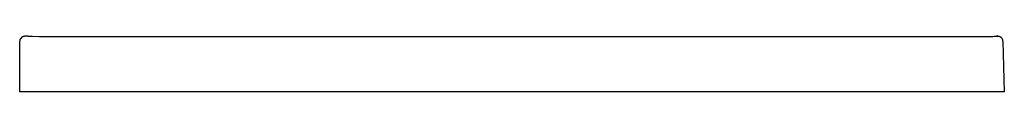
# Model space of a CAD drawing. Header units: millimetres. Extents: x 4515.104 to 4515.904, y 2433.02 to 2433.065.
import ezdxf

# ---------------------------------------------------------------- set-up
doc = ezdxf.new("R2010")
doc.units = ezdxf.units.MM
doc.layers.add('SANINDUSA', color=3, linetype='Continuous')

msp = doc.modelspace()

# ---------------------------------------------------------------- linework, layer by layer
at = {"layer": 'SANINDUSA'}
for p, q in [((4515.1038, 2433.02007), (4515.1038, 2433.06104)), ((4515.90285, 2433.06114), (4515.90393, 2433.02007)), ((4515.1138, 2433.02007), (4515.1038, 2433.02007)), ((4515.89393, 2433.02007), (4515.1138, 2433.02007)), ((4515.90393, 2433.02007), (4515.89393, 2433.02007))]:
    msp.add_line(p, q, dxfattribs=at)
for centre, radius, start, end in [((4515.1076, 2433.06108), 0.0038, 129.20637, 180.62716), ((4515.89895, 2433.06105), 0.0039, 1.21507, 46.37361)]:
    msp.add_arc(centre, radius, start, end, dxfattribs=at)
for points, knots in [([(4515.11054, 2433.06504), (4515.11034, 2433.06504), (4515.10974, 2433.06504), (4515.10896, 2433.06504), (4515.10825, 2433.06504), (4515.10787, 2433.06504), (4515.10778, 2433.06504), (4515.1076, 2433.06503), (4515.10739, 2433.06502), (4515.10692, 2433.06496), (4515.10628, 2433.06476), (4515.10564, 2433.06445), (4515.10532, 2433.06415), (4515.1052, 2433.06403)], [0, 0, 0, 0, 0.08549, 0.247974, 0.411141, 0.576358, 0.664562, 0.680967, 0.699416, 0.749978, 0.846398, 0.937246, 1, 1, 1, 1]), ([(4515.11054, 2433.06504), (4515.11057, 2433.06504), (4515.1111, 2433.06504), (4515.11227, 2433.06504), (4515.11337, 2433.06504), (4515.11381, 2433.06504)], [0, 0, 0, 0, 0.03489, 0.617161, 1, 1, 1, 1]), ([(4515.11381, 2433.06504), (4515.14459, 2433.06497), (4515.20615, 2433.06483), (4515.32926, 2433.06488), (4515.48988, 2433.06497), (4515.65386, 2433.06491), (4515.79043, 2433.0648), (4515.8587, 2433.06495), (4515.89284, 2433.06503)], [0, 0, 0, 0, 0.118527, 0.237054, 0.474109, 0.737065, 0.868532, 1, 1, 1, 1]), ([(4515.89284, 2433.06503), (4515.89352, 2433.06503), (4515.89488, 2433.06504), (4515.89661, 2433.06504), (4515.89768, 2433.06504), (4515.89793, 2433.06504), (4515.89794, 2433.06504)], [0, 0, 0, 0, 0.331866, 0.663305, 0.994501, 1, 1, 1, 1]), ([(4515.89883, 2433.06503), (4515.89877, 2433.06503), (4515.89866, 2433.06504), (4515.89792, 2433.06504), (4515.89757, 2433.06504)], [0, 0, 0, 0, 0.51203, 1, 1, 1, 1]), ([(4515.90164, 2433.06388), (4515.9016, 2433.06393), (4515.9014, 2433.06416), (4515.90095, 2433.06445), (4515.90039, 2433.06474), (4515.89988, 2433.06491), (4515.89947, 2433.06499), (4515.89918, 2433.06502), (4515.89905, 2433.06503), (4515.89897, 2433.06503), (4515.89888, 2433.06503), (4515.89873, 2433.06504), (4515.89848, 2433.06504), (4515.89808, 2433.06504), (4515.89794, 2433.06504)], [0, 0, 0, 0, 0.033363, 0.154615, 0.260944, 0.351022, 0.422345, 0.470238, 0.494176, 0.515821, 0.549987, 0.632399, 0.868768, 1, 1, 1, 1])]:
    msp.add_open_spline(points, degree=3, knots=knots, dxfattribs=at)

doc.saveas('drawing.dxf')
